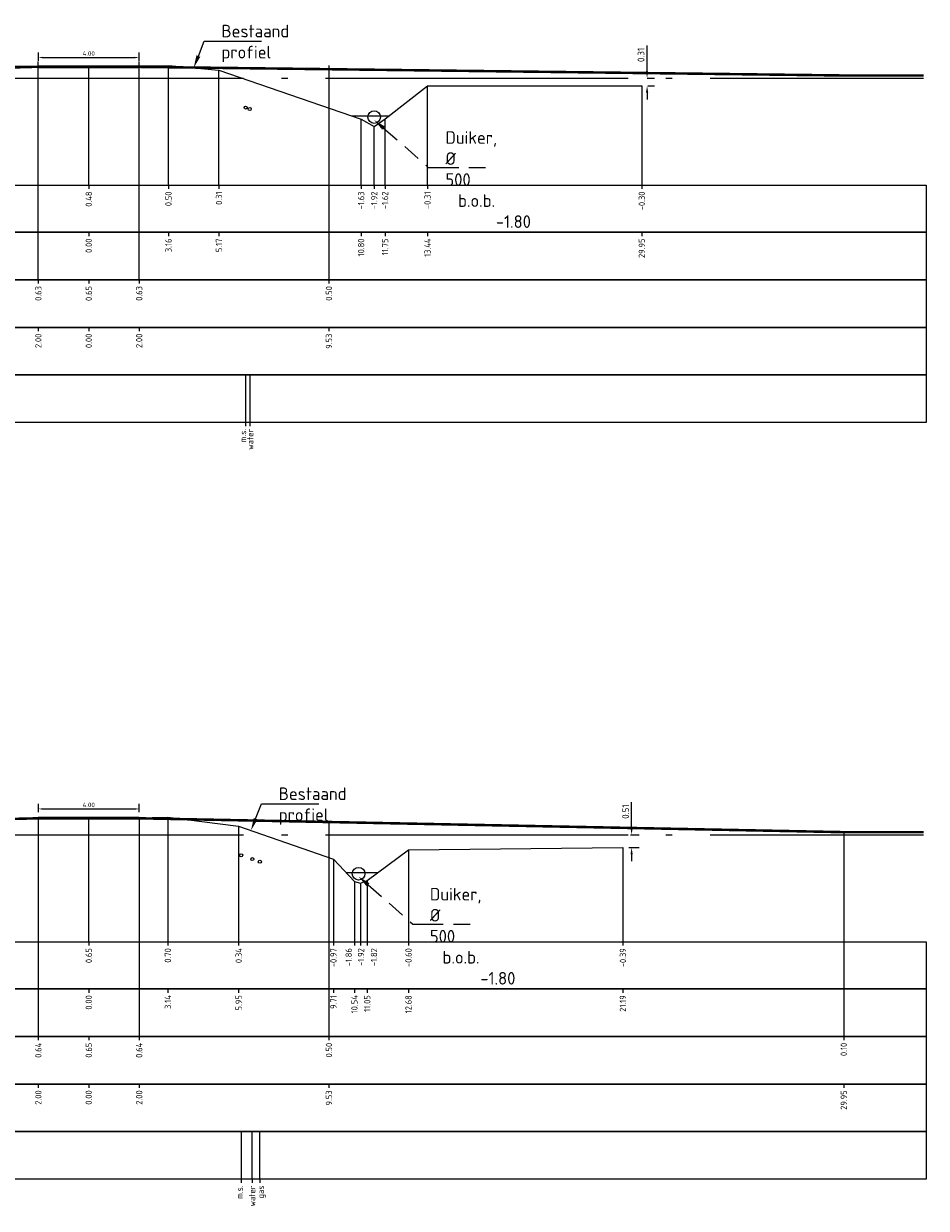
# Model space of a CAD drawing. Extents: x 102676 to 106538, y 417474 to 420545.
# Tile 20 of 112: x 104113 to 104149, y 418414 to 418461. Entities that reach past the tile are written whole.
import ezdxf
from ezdxf import colors
from ezdxf.entities.mleader import LeaderData, LeaderLine
from ezdxf.lldxf.tags import DXFTag
from ezdxf.math import Vec2, Vec3

# ---------------------------------------------------------------- set-up
doc = ezdxf.new("R2010")
doc.units = 0
for name, pattern in [('AL-NAP_LIJN', [15.25, 12, -1.5, 0.25, -1.5]), ('DGN Style 2', [10.029034, 6.01742, -4.011614]), ('DUIKER', [1.11, 0.71, -0.4])]:
    doc.linetypes.add(name, pattern=pattern)
doc.layers.get('DEFPOINTS').update_dxf_attribs({"lineweight": 25})
for name, color, linetype, lineweight in [('B-WE-GW-GRONDWERKLIJN_KRUIN-G', 90, 'Continuous', 25), ('B-WE-KL-ET_MS_13 KV_STEDIN NETBEHEER BV-G', 130, 'KL-MS-N', 25), ('B-WE-KL-GAS_LD_POLYETHYLEEN PE_160_0.1 BAR_STEDIN NETBEHEER BV-G', 50, 'KL-GAS-LD-N', 25), ('B-WE-KL-WATER_ASBESTCEMENT_176_EVIDES INFRA-G', 170, 'KL-WATER-N', 25), ('B-WE-WH-DUIKER-G', 150, 'DUIKER', 25), ('N-RO-WH-WATERLIJN', 150, 'Continuous', 25), ('N-WE-GW-TALUDLIJN-G', 90, 'Continuous', 25), ('N-WE-VH-VERHARDING_ASFALT-GD', 252, 'Continuous', 25), ('X-XX-AL-NAP-G', 7, 'AL-NAP_LIJN', 25), ('X-XX-AL-PROFIELBALK-G', 7, 'Continuous', 25), ('X-XX-AL-PROFIELBALK-T25', 7, 'Continuous', 25), ('X-XX-AL-VERWIJZING_DOORSNEDE-M_OUD', 7, 'Continuous', 25)]:
    doc.layers.add(name, color=color, linetype=linetype, lineweight=lineweight)
doc.styles.add('NLCS-ISO-ANNOTATIEF-T18', font='NLCS-ISO.ttf', dxfattribs={"height": 1.8})
doc.styles.add('NLCS-ISO-ANNOTATIEF-T25', font='NLCS-ISO.ttf', dxfattribs={"height": 2.5})
doc.styles.get("Standard").update_dxf_attribs({"font": 'arial.ttf'})
tags = doc.linetypes.add('KL-GAS-LD-N', pattern='A,4,-1,[69,NLCS.shx,S=0.5,R=0,X=0,Y=0],-1,4,-1,["L",Standard,S=1,R=0,X=0.25,Y=-0.5],-2', length=13).pattern_tags.tags
tags[18] = DXFTag(74, 10)
tags = doc.linetypes.add('KL-MS-N', pattern='A,4,-1,[103,NLCS.shx,S=0.75,R=0,X=0,Y=0],-1,4,-1,["M",Standard,S=1,R=0,X=0,Y=-0.5],-2', length=13).pattern_tags.tags
tags[18] = DXFTag(74, 10)
doc.linetypes.add('KL-WATER-N', pattern='A,7,-0.5,[168,NLCS.shx,S=0.75,R=0,X=0.75,Y=0],-2', length=9.5)
doc.linetypes.add('KL-WATER-V', pattern='A,3.5,[24,NLCS.shx,S=0.5,R=0,X=0,Y=0],3.5,-0.5,[168,NLCS.shx,S=0.75,R=0,X=0.75,Y=0],-2', length=9.5)
doc.dimstyles.new('NLCS-ANNOTATIEF-T18-PIJL_L2_H1', dxfattribs={"dimtxt": 2.5, "dimasz": 1.8, "dimexe": 2, "dimexo": 2, "dimgap": 0.7, "dimtad": 1, "dimzin": 0, "dimdsep": 46, "dimtxsty": 'NLCS-ISO-ANNOTATIEF-T18', "dimcen": 2.5, "dimdle": 2, "dimclrd": 256, "dimclre": 256, "dimclrt": 10, "dimadec": 1, "dimazin": 0, "dimtfac": 1, "dimtdec": 3, "dimtofl": 0, "dimtmove": 0, "dimatfit": 3, "dimfxl": 2, "dimfxlon": 1, "dimtfillclr": 256, "dimtolj": 1, "dimtzin": 0, "dimlwd": -1, "dimlwe": -1, "dimarcsym": 0})

# ---------------------------------------------------------------- blocks, each defined once
blk = doc.blocks.new('*D35')
at = {"layer": 'DEFPOINTS', "color": 0, "linetype": 'KL-WATER-V', "transparency": 16777216}
for p in [(104117.306, 418459.797), (104113.306, 418459.465), (104117.306, 418459.465)]:
    blk.add_point(p, dxfattribs=at)
at = {"layer": 'N-WE-GW-TALUDLIJN-G', "transparency": 16777216}
for p, q in [((104113.306, 418459.665), (104113.306, 418459.997)), ((104113.486, 418459.797), (104117.126, 418459.797)), ((104117.306, 418459.665), (104117.306, 418459.997))]:
    blk.add_line(p, q, dxfattribs=at)
at = {"layer": 'N-WE-GW-TALUDLIJN-G', "linetype": 'KL-WATER-V', "transparency": 16777216}
for points in [[(104113.486, 418459.827), (104113.486, 418459.767), (104113.306, 418459.797)], [(104117.126, 418459.827), (104117.126, 418459.767), (104117.306, 418459.797)]]:
    blk.add_solid(points, dxfattribs=at)
at = {"layer": 'N-WE-GW-TALUDLIJN-G', "color": 10, "linetype": 'KL-WATER-V', "lineweight": 0, "transparency": 16777216, "insert": (104115.306, 418459.957), "char_height": 0.18, "attachment_point": 5, "style": 'NLCS-ISO-ANNOTATIEF-T18'}
blk.add_mtext('\\A1;4.00', dxfattribs=at)
blk = doc.blocks.new('*D38')
at = {"layer": 'DEFPOINTS', "color": 0, "linetype": 'KL-WATER-V', "transparency": 16777216}
for p in [(104113.306, 418429.675), (104117.306, 418430.006), (104117.306, 418429.675)]:
    blk.add_point(p, dxfattribs=at)
at = {"layer": 'N-WE-GW-TALUDLIJN-G', "transparency": 16777216}
for p, q in [((104113.306, 418429.875), (104113.306, 418430.206)), ((104117.306, 418429.875), (104117.306, 418430.206)), ((104113.486, 418430.006), (104117.126, 418430.006))]:
    blk.add_line(p, q, dxfattribs=at)
at = {"layer": 'N-WE-GW-TALUDLIJN-G', "linetype": 'KL-WATER-V', "transparency": 16777216}
for points in [[(104113.486, 418430.036), (104113.486, 418429.976), (104113.306, 418430.006)], [(104117.126, 418430.036), (104117.126, 418429.976), (104117.306, 418430.006)]]:
    blk.add_solid(points, dxfattribs=at)
at = {"layer": 'N-WE-GW-TALUDLIJN-G', "color": 10, "linetype": 'KL-WATER-V', "lineweight": 0, "transparency": 16777216, "insert": (104115.306, 418430.166), "char_height": 0.18, "attachment_point": 5, "style": 'NLCS-ISO-ANNOTATIEF-T18'}
blk.add_mtext('\\A1;4.00', dxfattribs=at)
blk = doc.blocks.new('*D74')
at = {"layer": 'DEFPOINTS', "color": 0, "transparency": 16777216}
for p in [(104137.243, 418458.985), (104137.452, 418458.985), (104137.243, 418458.672, -0.271)]:
    blk.add_point(p, dxfattribs=at)
at = {"layer": 'X-XX-AL-VERWIJZING_DOORSNEDE-M_OUD', "transparency": 16777216}
for p, q in [((104137.452, 418459.255), (104137.452, 418460.275)), ((104137.452, 418458.985), (104137.752, 418458.985)), ((104137.452, 418458.402), (104137.452, 418458.132)), ((104137.487, 418458.672), (104137.752, 418458.672))]:
    blk.add_line(p, q, dxfattribs=at)
for points in [[(104137.407, 418459.255), (104137.497, 418459.255), (104137.452, 418458.985)], [(104137.407, 418458.402), (104137.497, 418458.402), (104137.452, 418458.672)]]:
    blk.add_solid(points, dxfattribs=at)
at = {"layer": 'X-XX-AL-VERWIJZING_DOORSNEDE-M_OUD', "color": 10, "transparency": 16777216, "insert": (104137.212, 418459.9), "char_height": 0.27, "attachment_point": 5, "rotation": 90, "style": 'NLCS-ISO-ANNOTATIEF-T18'}
blk.add_mtext('\\A1;0.31', dxfattribs=at)
blk = doc.blocks.new('*D75')
at = {"layer": 'DEFPOINTS', "color": 0, "transparency": 16777216}
for p in [(104136.493, 418428.985), (104136.839, 418428.985), (104136.493, 418428.475, 0.494)]:
    blk.add_point(p, dxfattribs=at)
at = {"layer": 'X-XX-AL-VERWIJZING_DOORSNEDE-M_OUD', "transparency": 16777216}
for p, q in [((104136.839, 418429.255), (104136.839, 418430.275)), ((104136.793, 418428.985), (104137.139, 418428.985)), ((104136.732, 418428.475), (104137.139, 418428.475)), ((104136.839, 418428.205), (104136.839, 418427.935))]:
    blk.add_line(p, q, dxfattribs=at)
for points in [[(104136.794, 418429.255), (104136.884, 418429.255), (104136.839, 418428.985)], [(104136.794, 418428.205), (104136.884, 418428.205), (104136.839, 418428.475)]]:
    blk.add_solid(points, dxfattribs=at)
at = {"layer": 'X-XX-AL-VERWIJZING_DOORSNEDE-M_OUD', "color": 10, "transparency": 16777216, "insert": (104136.599, 418429.9), "char_height": 0.27, "attachment_point": 5, "rotation": 90, "style": 'NLCS-ISO-ANNOTATIEF-T18'}
blk.add_mtext('\\A1;0.51', dxfattribs=at)

msp = doc.modelspace()

# ---------------------------------------------------------------- hatches: boundary and pattern name
at = {"layer": 'N-WE-GW-TALUDLIJN-G', "linetype": 'KL-WATER-V', "lineweight": 0, "transparency": 33554687}
h = msp.add_hatch(dxfattribs=at)
h.set_pattern_fill('ANGLE', color=8)
h.set_pattern_definition([(0, (0, -0.017), (0, 0.6985), [0.508, -0.1905]), (90, (0, -0.017), (-0.6985, 4e-17), [0.508, -0.1905])])
h.paths.add_polyline_path([(104113.3056, 418459.4654), (104117.3056, 418459.4654), (104117.3056, 418459.3868), (104113.3056, 418459.3868)])
h = msp.add_hatch(dxfattribs=at)
h.set_pattern_fill('ANGLE', color=9)
h.set_pattern_definition([(0, (0, -2.9961), (0, 0.6985), [0.508, -0.1905]), (90, (0, -2.9961), (-0.6985, 4e-17), [0.508, -0.1905])])
h.paths.add_polyline_path([(104113.3056, 418429.6748), (104117.3056, 418429.6748), (104117.3056, 418429.5961), (104113.3056, 418429.5961)])
at = {"layer": 'X-XX-AL-VERWIJZING_DOORSNEDE-M_OUD', "linetype": 'KL-WATER-V', "lineweight": 0, "transparency": 33554687}
h = msp.add_hatch(color=8, dxfattribs=at)
h.dxf.hatch_style = 1
h.paths.add_polyline_path([(104113.3056, 418429.6748), (104117.3056, 418429.6748), (104117.3056, 418429.5961), (104113.3056, 418429.5961)])

# ---------------------------------------------------------------- linework, layer by layer
at = {"layer": 'B-WE-GW-GRONDWERKLIJN_KRUIN-G', "color": 8, "elevation": 0.494}
for points in [[(104092.8968, 418458.1705), (104103.5277, 418458.2654), (104105.0726, 418457.2754), (104105.4922, 418457.1854), (104105.8432, 418457.2654), (104107.6563, 418459.1854), (104111.6793, 418459.3654), (104115.3056, 418459.4654), (104118.4672, 418459.4854), (104120.4711, 418459.2954), (104126.1087, 418457.3554), (104126.6286, 418457.0654), (104127.0588, 418457.3654), (104128.7427, 418458.6754), (104137.2427, 418458.672)], [(104094.1179, 418428.6254), (104103.1179, 418428.5954), (104104.596, 418427.0754), (104104.944, 418426.9754), (104105.3636, 418427.1154), (104106.595, 418428.5054), (104110.8143, 418429.5354), (104111.9506, 418429.6154), (104115.3056, 418429.6154), (104118.4438, 418429.6854), (104121.2509, 418429.3254), (104125.0129, 418428.0154), (104125.8436, 418427.1254), (104126.0907, 418427.0654), (104126.3526, 418427.1654), (104127.988, 418428.3854), (104136.4933, 418428.4747)]]:
    msp.add_lwpolyline(points, dxfattribs=at)
at = {"layer": 'B-WE-KL-ET_MS_13 KV_STEDIN NETBEHEER BV-G', "flags": 128}
for points, elevation in [([(104121.5262, 418447.2143), (104121.5262, 418445.3288)], -0.5076), ([(104121.3505, 418417.2143), (104121.3491, 418415.3288)], -0.1361)]:
    msp.add_lwpolyline(points, dxfattribs=dict(at, elevation=elevation))
at = {"layer": 'B-WE-KL-ET_MS_13 KV_STEDIN NETBEHEER BV-G'}
for centre in [(104121.5262, 418457.8135, -0.5076), (104121.3505, 418428.1705, -0.1361)]:
    msp.add_circle(centre, 0.0613, dxfattribs=at)
at = {"layer": 'B-WE-KL-GAS_LD_POLYETHYLEEN PE_160_0.1 BAR_STEDIN NETBEHEER BV-G', "elevation": -0.1361, "flags": 128}
msp.add_lwpolyline([(104122.0867, 418415.3288), (104122.0915, 418417.2143)], dxfattribs=at)
at = {"layer": 'B-WE-KL-GAS_LD_POLYETHYLEEN PE_160_0.1 BAR_STEDIN NETBEHEER BV-G'}
msp.add_circle((104122.0915, 418427.9125, -0.1361), 0.0613, dxfattribs=at)
at = {"layer": 'B-WE-KL-WATER_ASBESTCEMENT_176_EVIDES INFRA-G', "flags": 128}
for points, elevation in [([(104121.6916, 418447.2143), (104121.6916, 418445.3288)], -0.5078), ([(104121.7875, 418415.3288), (104121.7923, 418417.2143)], -0.1361)]:
    msp.add_lwpolyline(points, dxfattribs=dict(at, elevation=elevation))
at = {"layer": 'B-WE-KL-WATER_ASBESTCEMENT_176_EVIDES INFRA-G'}
for centre in [(104121.6916, 418457.7566, -0.5078), (104121.7922, 418428.0167, -0.1361)]:
    msp.add_circle(centre, 0.0613, dxfattribs=at)
at = {"layer": 'B-WE-WH-DUIKER-G', "linetype": 'ByBlock', "ltscale": 2}
for centre in [(104126.6263, 418457.4354), (104126.0095, 418427.4354)]:
    msp.add_circle(centre, 0.25, dxfattribs=at)
at = {"layer": 'N-RO-WH-WATERLIJN'}
for points in [[(104125.7309, 418457.4854), (104127.2131, 418457.4854)], [(104125.5076, 418427.4854), (104126.7819, 418427.4854)]]:
    msp.add_lwpolyline(points, dxfattribs=at)
at = {"layer": 'N-WE-VH-VERHARDING_ASFALT-GD', "color": 4, "linetype": 'DGN Style 2', "const_width": 0.1}
for points, elevation in [([(104069.7282, 418458.6854), (104081.3372, 418458.9154), (104092.8968, 418459.1754), (104105.4228, 418459.4554), (104113.3118, 418459.4261), (104117.3056, 418459.4261), (104145.254, 418459.0854), (104148.4176, 418459.0854)], -0.7646), ([(104070.0814, 418428.6854), (104081.6909, 418428.9254), (104093.251, 418429.1854), (104105.7776, 418429.4554), (104113.3056, 418429.6354), (104117.3056, 418429.6354), (104145.254, 418429.0854), (104148.4176, 418429.0854)], -0.2706)]:
    msp.add_lwpolyline(points, dxfattribs=dict(at, elevation=elevation))
at = {"layer": 'N-WE-VH-VERHARDING_ASFALT-GD', "transparency": 33554687}
msp.add_lwpolyline([(104113.3056, 418459.4654), (104117.3056, 418459.4654), (104117.3056, 418459.3868), (104113.3056, 418459.3868)], close=True, dxfattribs=at)
at = {"layer": 'N-WE-VH-VERHARDING_ASFALT-GD', "transparency": 33554687, "elevation": -0.2706}
msp.add_lwpolyline([(104113.3056, 418429.6748), (104117.3056, 418429.6748), (104117.3056, 418429.5961), (104113.3056, 418429.5961)], close=True, dxfattribs=at)
at = {"layer": 'X-XX-AL-NAP-G'}
for points in [[(104063.6984, 418458.9854), (104148.4176, 418458.9854)], [(104063.6984, 418428.9854), (104148.4176, 418428.9854)]]:
    msp.add_lwpolyline(points, dxfattribs=at)
at = {"layer": 'X-XX-AL-PROFIELBALK-G', "color": 7, "linetype": 'Continuous', "lineweight": 25}
for p, q in [((104115.3056, 418454.7355), (104115.3056, 418454.5855)), ((104118.4672, 418454.7355, 0.494), (104118.4672, 418454.5855, 0.494)), ((104120.4711, 418454.7355, 0.494), (104120.4711, 418454.5855, 0.494)), ((104126.1087, 418454.7355, 0.494), (104126.1087, 418454.5855, 0.494)), ((104126.6286, 418454.7355, 0.494), (104126.6286, 418454.5855, 0.494)), ((104127.0588, 418454.7355, 0.494), (104127.0588, 418454.5855, 0.494)), ((104128.7427, 418454.7355, 0.494), (104128.7427, 418454.5855, 0.494)), ((104137.2427, 418454.7355), (104137.2427, 418454.5855)), ((104115.3056, 418452.8711, -0.494), (104115.3056, 418452.7211, -0.494)), ((104118.4672, 418452.8711), (104118.4672, 418452.7211)), ((104120.4711, 418452.8711), (104120.4711, 418452.7211)), ((104126.1087, 418452.8711, 0.494), (104126.1087, 418452.7211, 0.494)), ((104127.0588, 418452.8711, 0.494), (104127.0588, 418452.7211, 0.494)), ((104128.7427, 418452.8711, 0.494), (104128.7427, 418452.7211, 0.494)), ((104137.2427, 418452.8711), (104137.2427, 418452.7211)), ((104113.3056, 418450.9855), (104113.3056, 418450.8355)), ((104115.3056, 418450.9855, -0.494), (104115.3056, 418450.8355, -0.494)), ((104117.3056, 418450.9855), (104117.3056, 418450.8355)), ((104124.8336, 418450.9855, 0.2907), (104124.8336, 418450.8355, 0.2907)), ((104113.3056, 418449.0999, -0.2907), (104113.3056, 418448.9499, -0.2907)), ((104115.3056, 418449.0999, -0.7846), (104115.3056, 418448.9499, -0.7846)), ((104117.3056, 418449.0999, -0.2907), (104117.3056, 418448.9499, -0.2907)), ((104124.8336, 418449.0999), (104124.8336, 418448.9499)), ((104121.5262, 418445.3288, -0.5076), (104121.5262, 418445.1788, -0.5076)), ((104121.693, 418445.3288, -0.5078), (104121.693, 418445.1788, -0.5078)), ((104115.3056, 418424.7355), (104115.3056, 418424.5855)), ((104118.4438, 418424.7355, 0.494), (104118.4438, 418424.5855, 0.494)), ((104121.2509, 418424.7355, 0.494), (104121.2509, 418424.5855, 0.494)), ((104125.0129, 418424.7355, -1.3681), (104125.0129, 418424.5855, -1.3681)), ((104125.8436, 418424.7355, 0.494), (104125.8436, 418424.5855, 0.494)), ((104126.0907, 418424.7355, 0.494), (104126.0907, 418424.5855, 0.494)), ((104126.3526, 418424.7355, 0.494), (104126.3526, 418424.5855, 0.494)), ((104127.988, 418424.7355, 0.494), (104127.988, 418424.5855, 0.494)), ((104136.4933, 418424.7355, 0.494), (104136.4933, 418424.5855, 0.494)), ((104115.3056, 418422.8711, -0.494), (104115.3056, 418422.7211, -0.494)), ((104118.4438, 418422.8711), (104118.4438, 418422.7211)), ((104121.2509, 418422.8711), (104121.2509, 418422.7211)), ((104125.0129, 418422.8711, -1.862), (104125.0129, 418422.7211, -1.862)), ((104125.8436, 418422.8711), (104125.8436, 418422.7211)), ((104126.3526, 418422.8711), (104126.3526, 418422.7211)), ((104127.988, 418422.8711), (104127.988, 418422.7211)), ((104136.4933, 418422.8711), (104136.4933, 418422.7211)), ((104113.3056, 418420.9855, 0.7646), (104113.3056, 418420.8355, 0.7646)), ((104115.3056, 418420.9855, -0.2233), (104115.3056, 418420.8355, -0.2233)), ((104117.3056, 418420.9855, 0.7646), (104117.3056, 418420.8355, 0.7646)), ((104124.8336, 418420.9855, 0.2706), (104124.8336, 418420.8355, 0.2706)), ((104145.254, 418420.9855), (104145.254, 418420.8355)), ((104113.3056, 418419.0999, 0.7646), (104113.3056, 418418.9499, 0.7646)), ((104115.3056, 418419.0999, -0.2233), (104115.3056, 418418.9499, -0.2233)), ((104117.3056, 418419.0999, 0.7646), (104117.3056, 418418.9499, 0.7646)), ((104124.8336, 418419.0999, 0.2706), (104124.8336, 418418.9499, 0.2706)), ((104145.254, 418419.0999), (104145.254, 418418.9499)), ((104121.3493, 418415.3289, 0.3578), (104121.3493, 418415.1789, 0.3578)), ((104121.7875, 418415.3291, -0.1361), (104121.7875, 418415.1791, -0.1361)), ((104122.0867, 418415.3288, -0.1361), (104122.0867, 418415.1788, -0.1361))]:
    msp.add_line(p, q, dxfattribs=at)
for points in [[(104069.3427, 418454.7355), (104148.5287, 418454.7355), (104148.5287, 418452.8711), (104069.3427, 418452.8711)], [(104069.3427, 418452.8711), (104148.5287, 418452.8711), (104148.5287, 418450.9855), (104069.3427, 418450.9855)], [(104069.3427, 418424.7355), (104148.5287, 418424.7355), (104148.5287, 418422.8711), (104069.3427, 418422.8711)], [(104069.3427, 418422.8711), (104148.5287, 418422.8711), (104148.5287, 418420.9855), (104069.3427, 418420.9855)]]:
    msp.add_lwpolyline(points, close=True, dxfattribs=at)
at = {"layer": 'X-XX-AL-PROFIELBALK-G'}
for points in [[(104069.3427, 418450.9855), (104148.5287, 418450.9855), (104148.5287, 418449.0999), (104069.3427, 418449.0999)], [(104069.3427, 418449.0999), (104148.5287, 418449.0999), (104148.5287, 418447.2143), (104069.3427, 418447.2143)], [(104069.3427, 418447.2143), (104148.5287, 418447.2143), (104148.5287, 418445.3288), (104069.3427, 418445.3288)], [(104069.3427, 418420.9855), (104148.5287, 418420.9855), (104148.5287, 418419.0999), (104069.3427, 418419.0999)], [(104069.3427, 418419.0999), (104148.5287, 418419.0999), (104148.5287, 418417.2143), (104069.3427, 418417.2143)], [(104069.3427, 418417.2143), (104148.5287, 418417.2143), (104148.5287, 418415.3288), (104069.3427, 418415.3288)]]:
    msp.add_lwpolyline(points, close=True, dxfattribs=at)
at = {"layer": 'X-XX-AL-VERWIJZING_DOORSNEDE-M_OUD', "color": 1}
for points in [[(104113.3056, 418450.9855), (104113.3056, 418459.6354)], [(104117.3056, 418450.9855), (104117.3056, 418459.6354)]]:
    msp.add_lwpolyline(points, dxfattribs=at)
at = {"layer": 'X-XX-AL-VERWIJZING_DOORSNEDE-M_OUD', "color": 8}
msp.add_lwpolyline([(104115.3056, 418454.7355), (104115.3056, 418459.4654)], dxfattribs=at)
for points, elevation in [([(104118.4672, 418454.7355), (104118.4672, 418459.4854)], 0.494), ([(104120.4711, 418454.7355), (104120.4711, 418459.2954)], 0.494), ([(104128.7427, 418454.7355), (104128.7427, 418458.6754)], 0.494), ([(104137.2427, 418458.672), (104137.2427, 418454.7355)], -0.2706), ([(104126.1087, 418454.7355), (104126.1087, 418457.3554)], 0.494), ([(104127.0588, 418454.7355), (104127.0588, 418457.3654)], 0.494), ([(104126.6286, 418454.7355), (104126.6286, 418457.0654)], 0.494), ([(104115.3056, 418424.7355), (104115.3056, 418429.6154)], 0.494), ([(104118.4438, 418429.6854), (104118.4438, 418424.7355)], 0.494), ([(104121.2509, 418429.3254), (104121.2509, 418424.7355)], 0.494), ([(104127.988, 418428.3854), (104127.988, 418424.7355)], 0.494), ([(104136.4933, 418428.4747), (104136.4933, 418424.7355)], 0.494), ([(104125.0129, 418428.0154), (104125.0129, 418424.7355)], -1.3681), ([(104125.8436, 418427.1254), (104125.8436, 418424.7355)], 0.494), ([(104126.0907, 418427.0654), (104126.0907, 418424.7355)], 0.494), ([(104126.3526, 418427.1654), (104126.3526, 418424.7355)], 0.494)]:
    msp.add_lwpolyline(points, dxfattribs=dict(at, elevation=elevation))
at = {"layer": 'X-XX-AL-VERWIJZING_DOORSNEDE-M_OUD', "color": 1}
for points, elevation in [([(104124.8336, 418459.4873), (104124.8336, 418450.9855)], -0.7846), ([(104113.3056, 418429.6354), (104113.3056, 418420.9855)], 0.494), ([(104117.3056, 418429.6354), (104117.3056, 418420.9855)], 0.494), ([(104124.8336, 418429.4873), (104124.8336, 418420.9855)], -0.2907), ([(104145.254, 418429.0854), (104145.254, 418420.9855)], -0.2706)]:
    msp.add_lwpolyline(points, dxfattribs=dict(at, elevation=elevation))

# ---------------------------------------------------------------- texts
at = {"layer": 'X-XX-AL-PROFIELBALK-T25', "char_height": 0.25, "attachment_point": 6, "rotation": 90, "style": 'NLCS-ISO-ANNOTATIEF-T25'}
for s, width, insert in [('0.48', 0.445486, (104115.3056, 418454.4855, 0.7618)), ('0.50', 0.445486, (104118.4672, 418454.4855, 1.2557)), ('0.31', 0.445486, (104120.4711, 418454.4855, 1.2557)), ('-1.63', 0.445486, (104126.1087, 418454.4855, 1.2557)), ('-1.92', 0.445486, (104126.6286, 418454.4855, 1.2557)), ('-1.62', 0.445486, (104127.0588, 418454.4855, 1.2557)), ('-0.31', 0.445486, (104128.7427, 418454.4855, 1.2557)), ('-0.30', 0.445486, (104137.2427, 418454.4855, 0.7618)), ('0.00', 0.445486, (104115.3056, 418452.6211, 0.2678)), ('3.16', 0.445486, (104118.4672, 418452.6211, 0.7618)), ('5.17', 0.445486, (104120.4711, 418452.6211, 0.7618)), ('10.80', 0.588892, (104126.1087, 418452.6211, 1.2557)), ('11.75', 0.445486, (104127.0588, 418452.6211, 1.2557)), ('13.44', 0.445486, (104128.7427, 418452.6211, 1.2557)), ('29.95', 0.445486, (104137.2427, 418452.6211, 0.7618)), ('0.63', 0.445486, (104113.3056, 418450.7355, 0.7618)), ('0.65', 0.445486, (104115.3056, 418450.7355, 0.2678)), ('0.63', 0.445486, (104117.3056, 418450.7355, 0.7618)), ('0.50', 0.445486, (104124.8336, 418450.7355, 1.0525)), ('2.00', 0.445486, (104113.3056, 418448.8499, 0.4711)), ('0.00', 0.445486, (104115.3056, 418448.8499, -0.0229)), ('2.00', 0.445486, (104117.3056, 418448.8499, 0.4711)), ('9.53', 0.445486, (104124.8336, 418448.8499, 0.7618)), ('m.s.', 0.445486, (104121.427, 418445.0788, 0.7618)), ('water', 0.445486, (104121.7093, 418445.0788, 0.7618)), ('0.65', 0.445486, (104115.3056, 418424.4855, 0.7618)), ('0.70', 0.445486, (104118.4438, 418424.4855, 1.2557)), ('0.34', 0.445486, (104121.2509, 418424.4855, 1.2557)), ('-0.97', 0.445486, (104125.0129, 418424.4855, -0.6063)), ('-1.86', 0.445486, (104125.6146, 418424.4855, 1.2557)), ('-1.92', 0.445486, (104126.1054, 418424.4855, 1.2557)), ('-1.82', 0.445486, (104126.6196, 418424.4855, 1.2557)), ('-0.60', 0.445486, (104127.988, 418424.4855, 1.2557)), ('-0.39', 0.445486, (104136.4933, 418424.4855, 1.2557)), ('0.00', 0.445486, (104115.3056, 418422.6211, 0.2678)), ('3.14', 0.445486, (104118.4438, 418422.6211, 0.7618)), ('5.95', 0.445486, (104121.2509, 418422.6211, 0.7618)), ('9.71', 0.588892, (104125.0129, 418422.6211, -1.1002)), ('10.54', 0.588892, (104125.8436, 418422.6211, 0.7618)), ('11.05', 0.445486, (104126.3526, 418422.6211, 0.7618)), ('12.68', 0.445486, (104127.988, 418422.6211, 0.7618)), ('21.19', 0.445486, (104136.4933, 418422.6211, 0.7618)), ('0.64', 0.25, (104113.3056, 418420.7355, 1.5264)), ('0.65', 0.445486, (104115.3056, 418420.7355, 0.5385)), ('0.64', 0.445486, (104117.3056, 418420.7355, 1.5264)), ('0.50', 0.445486, (104124.8336, 418420.7355, 1.0324)), ('0.10', 0.445486, (104145.254, 418420.7355, 0.7618)), ('2.00', 0.435638, (104113.3056, 418418.8499, 1.5264)), ('0.00', 0.445486, (104115.3056, 418418.8499, 0.5385)), ('2.00', 0.445486, (104117.3056, 418418.8499, 1.5264)), ('9.53', 0.445486, (104124.8336, 418418.8499, 1.0324)), ('29.95', 0.445486, (104145.254, 418418.8499, 0.7618)), ('m.s.', 0.445486, (104121.2907, 418415.0788, 1.2557)), ('water', 0.445486, (104121.7861, 418415.0788, 1.2557)), ('gas', 0.445486, (104122.1683, 418415.0788, 1.2557))]:
    msp.add_mtext_dynamic_manual_height_columns(s, width=width, gutter_width=0.9, heights=[0], dxfattribs=dict(at, insert=insert))

# ---------------------------------------------------------------- dimensions: what is measured, and where the dimension line sits
at = {"layer": 'N-WE-GW-TALUDLIJN-G', "linetype": 'KL-WATER-V', "lineweight": 0}
for base, p1, p2, picture, middle in [((104117.3056, 418459.7968), (104113.3056, 418459.4654), (104117.3056, 418459.4654), '*D35', (104115.3056, 418459.9568)), ((104117.3056, 418430.0062, -0.2706), (104113.3056, 418429.6748, -0.2706), (104117.3056, 418429.6748, -0.2706), '*D38', (104115.3056, 418430.1662, -0.2706))]:
    dim = msp.add_linear_dim(base=base, p1=p1, p2=p2, dimstyle='NLCS-ANNOTATIEF-T18-PIJL_L2_H1', dxfattribs=at)
    dim.commit()
    dim.dimension.update_dxf_attribs({"geometry": picture, "text_midpoint": middle})
at = {"layer": 'X-XX-AL-VERWIJZING_DOORSNEDE-M_OUD'}
for base, p1, p2, picture, middle in [((104137.4518, 418458.9854), (104137.2427, 418458.672, -0.2706), (104137.2427, 418458.9854), '*D74', (104137.2118, 418459.9004)), ((104136.8388, 418428.9854), (104136.4933, 418428.4747, 0.494), (104136.4933, 418428.9854), '*D75', (104136.5988, 418429.9004))]:
    dim = msp.add_linear_dim(base=base, p1=p1, p2=p2, angle=90, dimstyle='NLCS-ANNOTATIEF-T18-PIJL_L2_H1', dxfattribs=at)
    dim.commit()
    dim.dimension.update_dxf_attribs({"geometry": picture, "text_midpoint": middle})

# ---------------------------------------------------------------- leaders
at = {"layer": 'B-WE-WH-DUIKER-G', "ltscale": 2}
ml = msp.add_multileader_mtext('Standard', dxfattribs=at)
ml.set_content('Duiker, %%C 500\\P\\pxi-3,l4,t4;b.o.b.^I -1.80', color=256, style='NLCS-ISO-ANNOTATIEF-T25')
ml.set_leader_properties(color=256, linetype='ByLayer', lineweight=-1)
ml.build(insert=Vec2(0, 0))
ml.multileader.update_dxf_attribs({"text_left_attachment_type": 5, "text_right_attachment_type": 5, "dogleg_length": 2.5, "arrow_head_size": 0.5, "scale": 0.2})
ctx = ml.context
ctx.base_point, ctx.scale, ctx.char_height, ctx.arrow_head_size, ctx.landing_gap_size, ctx.plane_origin = Vec3(104129.2749, 418455.4424), 0.2, 0.5, 0.5, 0.18, Vec3(-12.1441, -54.6589)
ctx.left_attachment, ctx.right_attachment = 5, 5
notes = []
notes.append((ctx, [(0, (1, 1, 0), (104128.7749, 418455.4424), (1, 0), 0.5, [(0, [(104126.6263, 418457.3255)], 0, [])])]))
ctx.mtext.insert, ctx.mtext.width, ctx.mtext.flow_direction = Vec3(104129.4549, 418456.8757), 7.885368, 5
ml = msp.add_multileader_mtext('Standard', dxfattribs=at)
ml.set_content('Duiker, %%C 500\\P\\pxi-3,l4,t4;b.o.b.^I -1.80', color=256, style='NLCS-ISO-ANNOTATIEF-T25')
ml.set_leader_properties(color=256, linetype='ByLayer', lineweight=-1)
ml.build(insert=Vec2(0, 0))
ml.multileader.update_dxf_attribs({"text_left_attachment_type": 5, "text_right_attachment_type": 5, "dogleg_length": 2.5, "arrow_head_size": 0.5, "scale": 0.2})
ctx = ml.context
ctx.base_point, ctx.scale, ctx.char_height, ctx.arrow_head_size, ctx.landing_gap_size, ctx.plane_origin = Vec3(104128.6581, 418425.443, 0.494), 0.2, 0.5, 0.5, 0.18, Vec3(-12.761, -84.6583, 0.494)
ctx.left_attachment, ctx.right_attachment = 5, 5
notes.append((ctx, [(0, (1, 1, 0), (104128.1581, 418425.443, 0.494), (1, 0), 0.5, [(0, [(104126.0095, 418427.3261, 0.494)], 0, [])])]))
ctx.mtext.insert, ctx.mtext.width, ctx.mtext.flow_direction = Vec3(104128.8381, 418426.8763, 0.494), 7.885368, 5
at = {"layer": 'X-XX-AL-VERWIJZING_DOORSNEDE-M_OUD'}
ml = msp.add_multileader_mtext('Standard', dxfattribs=at)
ml.set_content('Bestaand profiel', color=256, style='NLCS-ISO-ANNOTATIEF-T25')
ml.set_leader_properties(color=256, linetype='ByLayer', lineweight=-1)
ml.build(insert=Vec2(0, 0))
ml.multileader.update_dxf_attribs({"text_left_attachment_type": 5, "text_right_attachment_type": 5, "dogleg_length": 2.5, "arrow_head_size": 0.5, "scale": 0.2})
ctx = ml.context
ctx.base_point, ctx.scale, ctx.char_height, ctx.arrow_head_size, ctx.landing_gap_size, ctx.plane_origin = Vec3(104120.3879, 418460.4457, 0.494), 0.2, 0.5, 0.5, 0.18, Vec3(-21.5662, -53.4157, 0.494)
ctx.left_attachment, ctx.right_attachment = 5, 5
notes.append((ctx, [(0, (1, 1, 0), (104119.8879, 418460.4457, 0.494), (1, 0), 0.5, [(0, [(104119.4691, 418459.3905, 0.494)], 0, [])])]))
ctx.mtext.insert, ctx.mtext.width, ctx.mtext.flow_direction = Vec3(104120.5679, 418461.0957, 0.494), 7.885368, 5
ml = msp.add_multileader_mtext('Standard', dxfattribs=at)
ml.set_content('Bestaand profiel', color=256, style='NLCS-ISO-ANNOTATIEF-T25')
ml.set_leader_properties(color=256, linetype='ByLayer', lineweight=-1)
ml.build(insert=Vec2(0, 0))
ml.multileader.update_dxf_attribs({"text_left_attachment_type": 5, "text_right_attachment_type": 5, "dogleg_length": 2.5, "arrow_head_size": 0.5, "scale": 0.2})
ctx = ml.context
ctx.base_point, ctx.scale, ctx.char_height, ctx.arrow_head_size, ctx.landing_gap_size, ctx.plane_origin = Vec3(104122.6605, 418430.2098, 0.494), 0.2, 0.5, 0.5, 0.18, Vec3(-19.2936, -83.6516, 0.494)
ctx.left_attachment, ctx.right_attachment = 5, 5
notes.append((ctx, [(0, (1, 1, 0), (104122.1605, 418430.2098, 0.494), (1, 0), 0.5, [(0, [(104121.7416, 418429.1546, 0.494)], 0, [])])]))
ctx.mtext.insert, ctx.mtext.width, ctx.mtext.flow_direction = Vec3(104122.8405, 418430.8598, 0.494), 7.885368, 5
for ctx, leaders in notes:
    for number, flags, end, landing, length, lines in leaders:
        leader = LeaderData()
        leader.index, (leader.has_last_leader_line, leader.has_dogleg_vector, leader.attachment_direction) = number, flags
        leader.last_leader_point, leader.dogleg_vector, leader.dogleg_length = Vec3(end), Vec3(landing), length
        for number, points, colour, breaks in lines:
            line = LeaderLine()
            line.index, line.vertices, line.color, line.breaks = number, Vec3.list(points), colors.encode_raw_color(colour), breaks
            leader.lines.append(line)
        ctx.leaders.append(leader)

doc.saveas('drawing.dxf')
